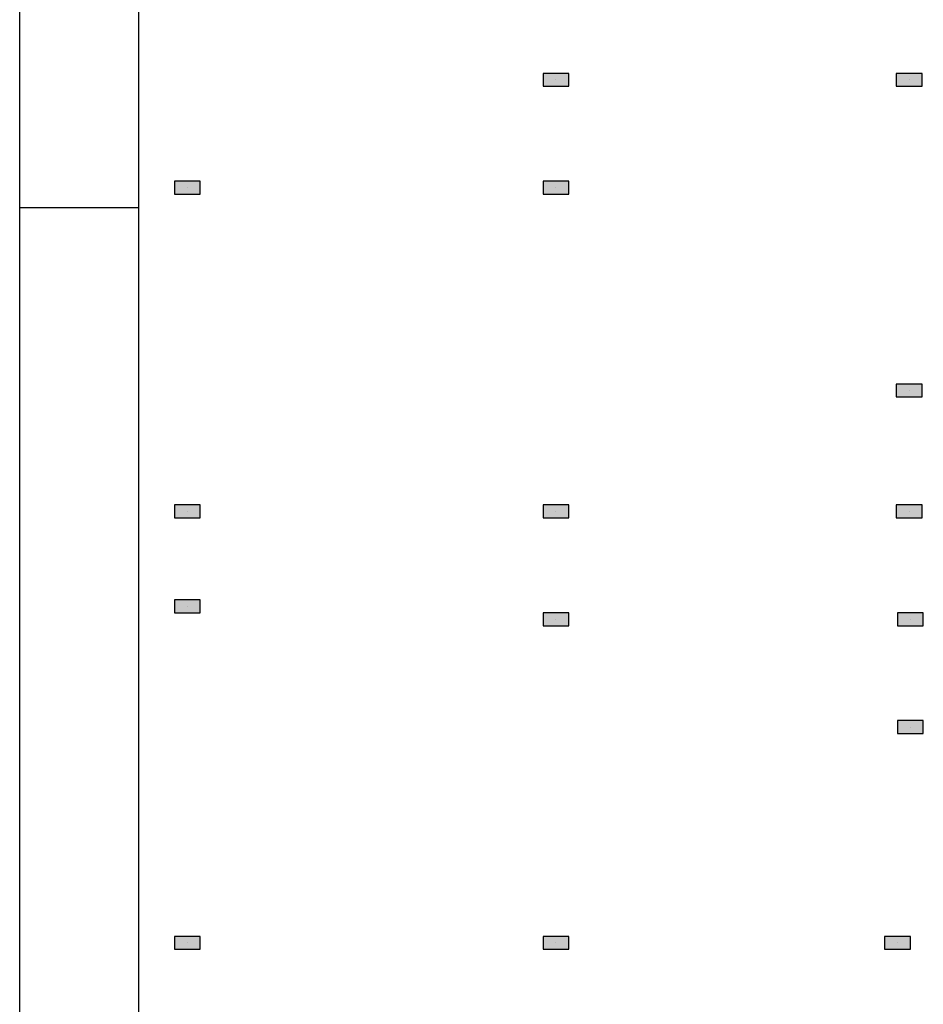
# Model space of a CAD drawing. Extents: x 0 to 119, y 0 to 84.
# Tile 4 of 14: x 0 to 19, y 43 to 63. Entities that reach past the tile are written whole.
import ezdxf

# ---------------------------------------------------------------- set-up
doc = ezdxf.new("R2010")
doc.units = 0
doc.header["$MEASUREMENT"] = 0
for name, color, linetype in [('1', 1, 'CONTINUOUS'), ('2', 2, 'CONTINUOUS'), ('8', 8, 'CONTINUOUS'), ('9', 9, 'CONTINUOUS')]:
    doc.layers.add(name, color=color, linetype=linetype)

msp = doc.modelspace()

# ---------------------------------------------------------------- linework, layer by layer
at = {"layer": '1', "linetype": 'Continuous'}
for p, q in [((0, 0), (0, 84.099998)), ((11.294714, 62.088916), (11.294714, 62.088916)), ((18.731077, 62.088916), (18.731077, 62.088916)), ((3.531077, 59.816189), (3.531077, 59.816189)), ((11.294714, 59.816189), (11.294714, 59.816189)), ((0, 59.400002), (2.5, 59.400002)), ((18.731077, 55.543462), (18.731077, 55.543462)), ((3.531077, 52.998007), (3.531077, 52.998007)), ((11.294714, 52.998007), (11.294714, 52.998007)), ((18.731077, 52.998007), (18.731077, 52.998007)), ((3.531077, 50.998007), (3.531077, 50.998007)), ((11.294714, 50.72528), (11.294714, 50.72528)), ((18.75835, 50.72528), (18.75835, 50.72528)), ((18.75835, 48.452553), (18.75835, 48.452553)), ((3.531077, 43.907098), (3.531077, 43.907098)), ((11.294714, 43.907098), (11.294714, 43.907098)), ((18.485623, 43.907098), (18.485623, 43.907098))]:
    msp.add_line(p, q, dxfattribs=at)
at = {"layer": '2', "linetype": 'Continuous'}
for points in [[(11.567441, 61.952553), (11.567441, 62.22528), (11.021986, 62.22528), (11.021986, 61.952553), (11.567441, 61.952553)], [(19.003805, 61.952553), (19.003805, 62.22528), (18.45835, 62.22528), (18.45835, 61.952553), (19.003805, 61.952553)], [(3.803805, 59.679825), (3.803805, 59.952553), (3.25835, 59.952553), (3.25835, 59.679825), (3.803805, 59.679825)], [(11.567441, 59.679825), (11.567441, 59.952553), (11.021986, 59.952553), (11.021986, 59.679825), (11.567441, 59.679825)], [(19.003805, 55.407098), (19.003805, 55.679825), (18.45835, 55.679825), (18.45835, 55.407098), (19.003805, 55.407098)], [(3.803805, 52.861644), (3.803805, 53.134371), (3.25835, 53.134371), (3.25835, 52.861644), (3.803805, 52.861644)], [(11.567441, 52.861644), (11.567441, 53.134371), (11.021986, 53.134371), (11.021986, 52.861644), (11.567441, 52.861644)], [(19.003805, 52.861644), (19.003805, 53.134371), (18.45835, 53.134371), (18.45835, 52.861644), (19.003805, 52.861644)], [(3.25835, 51.134371), (3.25835, 50.861644), (3.803805, 50.861644), (3.803805, 51.134371), (3.25835, 51.134371)], [(11.567441, 50.588916), (11.567441, 50.861644), (11.021986, 50.861644), (11.021986, 50.588916), (11.567441, 50.588916)], [(19.031077, 50.588916), (19.031077, 50.861644), (18.485623, 50.861644), (18.485623, 50.588916), (19.031077, 50.588916)], [(19.031077, 48.316189), (19.031077, 48.588916), (18.485623, 48.588916), (18.485623, 48.316189), (19.031077, 48.316189)], [(3.803805, 43.770735), (3.803805, 44.043462), (3.25835, 44.043462), (3.25835, 43.770735), (3.803805, 43.770735)], [(11.567441, 43.770735), (11.567441, 44.043462), (11.021986, 44.043462), (11.021986, 43.770735), (11.567441, 43.770735)], [(18.75835, 43.770735), (18.75835, 44.043462), (18.212895, 44.043462), (18.212895, 43.770735), (18.75835, 43.770735)]]:
    msp.add_lwpolyline(points, dxfattribs=at)
at = {"layer": '8', "linetype": 'Continuous'}
msp.add_line((2.5, 83.099998), (2.5, 1), dxfattribs=at)
at = {"layer": '9', "linetype": 'Continuous'}
for points in [[(11.567441, 61.952553), (11.567441, 62.22528), (11.021986, 62.22528)], [(11.567441, 61.952553), (11.021986, 62.22528), (11.021986, 61.952553)], [(19.003805, 61.952553), (19.003805, 62.22528), (18.45835, 62.22528)], [(19.003805, 61.952553), (18.45835, 62.22528), (18.45835, 61.952553)], [(11.567441, 61.952553), (11.021986, 61.952553), (11.567441, 61.952553)], [(19.003805, 61.952553), (18.45835, 61.952553), (19.003805, 61.952553)], [(3.803805, 59.679825), (3.803805, 59.952553), (3.25835, 59.952553)], [(3.803805, 59.679825), (3.25835, 59.952553), (3.25835, 59.679825)], [(11.567441, 59.679825), (11.567441, 59.952553), (11.021986, 59.952553)], [(11.567441, 59.679825), (11.021986, 59.952553), (11.021986, 59.679825)], [(3.803805, 59.679825), (3.25835, 59.679825), (3.803805, 59.679825)], [(11.567441, 59.679825), (11.021986, 59.679825), (11.567441, 59.679825)], [(19.003805, 55.407098), (19.003805, 55.679825), (18.45835, 55.679825)], [(19.003805, 55.407098), (18.45835, 55.679825), (18.45835, 55.407098)], [(19.003805, 55.407098), (18.45835, 55.407098), (19.003805, 55.407098)], [(3.803805, 52.861644), (3.803805, 53.134371), (3.25835, 53.134371)], [(3.803805, 52.861644), (3.25835, 53.134371), (3.25835, 52.861644)], [(11.567441, 52.861644), (11.567441, 53.134371), (11.021986, 53.134371)], [(11.567441, 52.861644), (11.021986, 53.134371), (11.021986, 52.861644)], [(19.003805, 52.861644), (19.003805, 53.134371), (18.45835, 53.134371)], [(19.003805, 52.861644), (18.45835, 53.134371), (18.45835, 52.861644)], [(3.803805, 52.861644), (3.25835, 52.861644), (3.803805, 52.861644)], [(11.567441, 52.861644), (11.021986, 52.861644), (11.567441, 52.861644)], [(19.003805, 52.861644), (18.45835, 52.861644), (19.003805, 52.861644)], [(3.25835, 51.134371), (3.25835, 50.861644), (3.803805, 50.861644)], [(3.25835, 51.134371), (3.803805, 50.861644), (3.803805, 51.134371)], [(3.25835, 51.134371), (3.803805, 51.134371), (3.25835, 51.134371)], [(11.567441, 50.588916), (11.567441, 50.861644), (11.021986, 50.861644)], [(11.567441, 50.588916), (11.021986, 50.861644), (11.021986, 50.588916)], [(19.031077, 50.588916), (19.031077, 50.861644), (18.485623, 50.861644)], [(19.031077, 50.588916), (18.485623, 50.861644), (18.485623, 50.588916)], [(11.567441, 50.588916), (11.021986, 50.588916), (11.567441, 50.588916)], [(19.031077, 50.588916), (18.485623, 50.588916), (19.031077, 50.588916)], [(19.031077, 48.316189), (19.031077, 48.588916), (18.485623, 48.588916)], [(19.031077, 48.316189), (18.485623, 48.588916), (18.485623, 48.316189)], [(19.031077, 48.316189), (18.485623, 48.316189), (19.031077, 48.316189)], [(3.803805, 43.770735), (3.803805, 44.043462), (3.25835, 44.043462)], [(3.803805, 43.770735), (3.25835, 44.043462), (3.25835, 43.770735)], [(11.567441, 43.770735), (11.567441, 44.043462), (11.021986, 44.043462)], [(11.567441, 43.770735), (11.021986, 44.043462), (11.021986, 43.770735)], [(18.75835, 43.770735), (18.75835, 44.043462), (18.212895, 44.043462)], [(18.75835, 43.770735), (18.212895, 44.043462), (18.212895, 43.770735)], [(3.803805, 43.770735), (3.25835, 43.770735), (3.803805, 43.770735)], [(11.567441, 43.770735), (11.021986, 43.770735), (11.567441, 43.770735)], [(18.75835, 43.770735), (18.212895, 43.770735), (18.75835, 43.770735)]]:
    msp.add_solid(points, dxfattribs=at)

doc.saveas('drawing.dxf')
